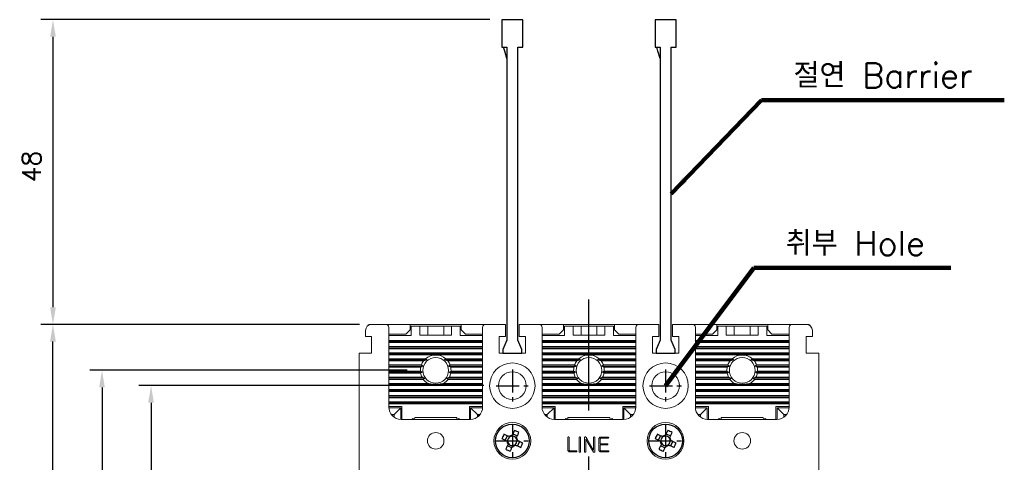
# Model space of a CAD drawing. Extents: x 2148 to 5280, y -907 to 1584.
# Tile 9 of 16: x 4121 to 4281, y 1401 to 1473. Entities that reach past the tile are written whole.
import ezdxf

# ---------------------------------------------------------------- set-up
doc = ezdxf.new("R2010")
doc.units = 0
doc.header["$LTSCALE"] = 3
doc.header["$MEASUREMENT"] = 0
doc.linetypes.add('CENTER', pattern=[2, 1.25, -0.25, 0.25, -0.25])
doc.layers.get('0').update_dxf_attribs({"linetype": 'CONTINUOUS'})
doc.layers.get('Defpoints').update_dxf_attribs({"linetype": 'CONTINUOUS'})
doc.layers.add('cen', color=1, linetype='CENTER')
doc.layers.add('di', color=3, linetype='CONTINUOUS')
doc.styles.add('KIM', font='ROMANS.shx', dxfattribs={"height": 5, "bigfont": 'GSG1.shx'})
doc.styles.get("Standard").update_dxf_attribs({"font": 'romans.shx', "height": 3, "bigfont": 'ghs.shx'})
doc.dimstyles.get("Standard").update_dxf_attribs({"dimtxt": 0.18, "dimasz": 0.18, "dimexe": 0.18, "dimexo": 0.0625, "dimgap": 0.09, "dimtad": 0, "dimtih": 1, "dimtoh": 1, "dimdec": 4, "dimzin": 0, "dimdsep": 46, "dimtxsty": 'Standard', "dimcen": 0.09, "dimadec": 0, "dimazin": 0, "dimtfac": 1, "dimtdec": 4, "dimtofl": 0, "dimtmove": 0, "dimatfit": 3, "dimfxl": 0, "dimtolj": 1, "dimtzin": 0, "dimarcsym": 0})
doc.dimstyles.new('STANDARD$0', dxfattribs={"dimtxt": 5, "dimasz": 5, "dimexe": 1, "dimexo": 2, "dimgap": 2, "dimtad": 1, "dimdec": 4, "dimzin": 12, "dimdsep": 46, "dimtxsty": 'KIM', "dimcen": -1, "dimdle": 0.1, "dimadec": 0, "dimazin": 0, "dimtfac": 1, "dimtdec": 4, "dimtmove": 0, "dimatfit": 3, "dimfxl": 0, "dimtolj": 1, "dimtzin": 0, "dimarcsym": 0})

# ---------------------------------------------------------------- blocks, each defined once
blk = doc.blocks.new('M3')
at = {"color": 4}
for p, q in [((1258.33, 221.58), (1258.67, 222.3)), ((1259.05, 222.12), (1258.95, 222.17)), ((1259.45, 222.35), (1259.41, 222.25)), ((1259.59, 222.64), (1260.31, 222.3)), ((1260.13, 221.92), (1260.17, 222.02)), ((1258.62, 221.45), (1258.72, 221.4)), ((1259.39, 220.33), (1258.67, 220.67)), ((1258.85, 221.05), (1258.8, 220.95)), ((1259.52, 220.62), (1259.57, 220.72)), ((1259.92, 220.85), (1260.02, 220.8)), ((1260.35, 221.52), (1260.25, 221.56)), ((1260.64, 221.38), (1260.3, 220.67))]:
    blk.add_line(p, q, dxfattribs=at)
at = {"color": 4, "flags": 128}
for points in [[(1257.79, 221.84), (1257.89, 221.79), (1257.99, 221.74), (1258.1, 221.69), (1258.2, 221.65), (1258.31, 221.6), (1258.41, 221.55), (1258.52, 221.5), (1258.62, 221.45)], [(1258.95, 222.17), (1258.85, 222.22), (1258.74, 222.27), (1258.64, 222.32), (1258.54, 222.36), (1258.43, 222.41), (1258.33, 222.46), (1258.22, 222.51), (1258.12, 222.56)], [(1259.84, 223.18), (1259.79, 223.08), (1259.75, 222.98), (1259.7, 222.87), (1259.65, 222.77), (1259.6, 222.67), (1259.55, 222.56), (1259.5, 222.46), (1259.45, 222.35)], [(1260.17, 222.02), (1260.22, 222.12), (1260.27, 222.23), (1260.32, 222.33), (1260.37, 222.43), (1260.42, 222.54), (1260.46, 222.64), (1260.51, 222.75), (1260.56, 222.85)], [(1258.8, 220.95), (1258.75, 220.85), (1258.7, 220.74), (1258.66, 220.64), (1258.61, 220.53), (1258.56, 220.43), (1258.51, 220.32), (1258.46, 220.22), (1258.41, 220.12)], [(1259.13, 219.78), (1259.18, 219.89), (1259.23, 219.99), (1259.28, 220.09), (1259.32, 220.2), (1259.37, 220.3), (1259.42, 220.41), (1259.47, 220.51), (1259.52, 220.62)], [(1260.02, 220.8), (1260.12, 220.75), (1260.23, 220.7), (1260.33, 220.65), (1260.44, 220.6), (1260.54, 220.55), (1260.65, 220.51), (1260.75, 220.46), (1260.85, 220.41)], [(1261.19, 221.13), (1261.08, 221.18), (1260.98, 221.22), (1260.88, 221.27), (1260.77, 221.32), (1260.67, 221.37), (1260.56, 221.42), (1260.46, 221.47), (1260.35, 221.52)]]:
    blk.add_lwpolyline(points, dxfattribs=at)
at = {"color": 4}
blk.add_circle((1259.49, 221.48), 2.75, dxfattribs=at)
for centre, radius, start, end in [((1271.82, 215.73), 15.31, 153.5189, 156.4838), ((1259.49, 221.48), 0.771, 124.1053, 185.8975), ((1259.49, 221.48), 0.867, 92.1643, 127.8385), ((1259.49, 221.48), 0.771, 95.8975, 124.1053), ((1259.49, 221.48), 0.771, 34.1053, 95.8975), ((1253.74, 209.15), 15.31, 63.5189, 66.4838), ((1259.49, 221.48), 0.771, 5.8975, 34.1053), ((1259.49, 221.48), 0.867, 2.1643, 37.8385), ((1265.24, 233.82), 15.31, 243.519, 246.4838), ((1259.49, 221.48), 0.867, 182.1643, 217.8385), ((1259.49, 221.48), 0.771, 185.8975, 214.1053), ((1259.49, 221.48), 0.771, 214.1053, 275.8975), ((1259.49, 221.48), 0.867, 272.1643, 307.8385), ((1259.49, 221.48), 0.771, 275.8975, 304.1053), ((1259.49, 221.48), 0.771, 304.1053, 5.8975), ((1247.15, 227.24), 15.31, 333.5189, 336.4838)]:
    blk.add_arc(centre, radius, start, end, dxfattribs=at)
blk = doc.blocks.new('12323')
for p, q in [((3740.7, 1408.13), (3738.5, 1408.13)), ((3738.5, 1408.13), (3738.5, 1404.73)), ((3743, 1408.13), (3738.5, 1408.13)), ((3743, 1407.33), (3743, 1408.13)), ((3790.8, 1407.33), (3743, 1407.33)), ((3792.3, 1407.98), (3790.8, 1407.33)), ((3792.9, 1407.98), (3792.3, 1407.98)), ((3792.9, 1404.88), (3792.9, 1407.98)), ((3743, 1405.53), (3790.8, 1405.53)), ((3743, 1405.53), (3790.8, 1405.53)), ((3743, 1404.73), (3743, 1405.53)), ((3744.85, 1405.53), (3743.65, 1405.18)), ((3790.8, 1405.53), (3792.3, 1404.88)), ((3738.5, 1404.73), (3740.7, 1404.73)), ((3738.5, 1404.73), (3743, 1404.73)), ((3743.65, 1405.18), (3743, 1404.98)), ((3792.3, 1404.88), (3792.9, 1404.88))]:
    blk.add_line(p, q)
blk = doc.blocks.new('*D88')
at = {"layer": 'Defpoints', "color": 0}
for p in [(4199.44, 1472.93), (4126.2, 1423.23), (4178.23, 1423.23)]:
    blk.add_point(p, dxfattribs=at)
at = {"layer": 'di'}
for p, q in [((4197.44, 1472.93), (4124.2, 1472.93)), ((4126.2, 1470.13), (4126.2, 1426.03)), ((4176.23, 1423.23), (4124.2, 1423.23))]:
    blk.add_line(p, q, dxfattribs=at)
for points in [[(4125.73, 1470.13), (4126.67, 1470.13), (4126.2, 1472.93)], [(4125.73, 1426.03), (4126.67, 1426.03), (4126.2, 1423.23)]]:
    blk.add_solid(points, dxfattribs=at)
at = {"layer": 'di', "insert": (4122.7, 1448.98), "char_height": 3, "attachment_point": 5, "rotation": 90}
blk.add_mtext('\\A1;48', dxfattribs=at)
blk = doc.blocks.new('*D94')
at = {"layer": 'Defpoints', "color": 0}
for p in [(4126.2, 1423.23), (4177.74, 1423.23), (4177.74, 1293.23)]:
    blk.add_point(p, dxfattribs=at)
at = {"layer": 'di'}
for p, q in [((4175.74, 1423.23), (4124.2, 1423.23)), ((4126.2, 1296.03), (4126.2, 1420.43)), ((4175.74, 1293.23), (4124.2, 1293.23))]:
    blk.add_line(p, q, dxfattribs=at)
for points in [[(4125.73, 1420.43), (4126.67, 1420.43), (4126.2, 1423.23)], [(4125.73, 1296.03), (4126.67, 1296.03), (4126.2, 1293.23)]]:
    blk.add_solid(points, dxfattribs=at)
at = {"layer": 'di', "insert": (4122.7, 1358.23), "char_height": 3, "attachment_point": 5, "rotation": 90}
blk.add_mtext('\\A1;130', dxfattribs=at)
blk = doc.blocks.new('*D92')
at = {"layer": 'Defpoints', "color": 0}
for p in [(4185.99, 1415.73), (4134.2, 1300.73), (4185.99, 1300.73)]:
    blk.add_point(p, dxfattribs=at)
at = {"layer": 'di'}
for p, q in [((4183.99, 1415.73), (4132.2, 1415.73)), ((4134.2, 1412.93), (4134.2, 1303.53)), ((4183.99, 1300.73), (4132.2, 1300.73))]:
    blk.add_line(p, q, dxfattribs=at)
for points in [[(4133.73, 1412.93), (4134.67, 1412.93), (4134.2, 1415.73)], [(4133.73, 1303.53), (4134.67, 1303.53), (4134.2, 1300.73)]]:
    blk.add_solid(points, dxfattribs=at)
at = {"layer": 'di', "insert": (4130.7, 1358.23), "char_height": 3, "attachment_point": 5, "rotation": 90}
blk.add_mtext('\\A1;115', dxfattribs=at)
blk = doc.blocks.new('*D91')
at = {"layer": 'Defpoints', "color": 0}
for p in [(4198.49, 1413.23), (4142.2, 1303.23), (4198.49, 1303.23)]:
    blk.add_point(p, dxfattribs=at)
at = {"layer": 'di'}
for p, q in [((4196.49, 1413.23), (4140.2, 1413.23)), ((4142.2, 1410.43), (4142.2, 1306.03)), ((4196.49, 1303.23), (4140.2, 1303.23))]:
    blk.add_line(p, q, dxfattribs=at)
for points in [[(4141.73, 1410.43), (4142.67, 1410.43), (4142.2, 1413.23)], [(4141.73, 1306.03), (4142.67, 1306.03), (4142.2, 1303.23)]]:
    blk.add_solid(points, dxfattribs=at)
at = {"layer": 'di', "insert": (4138.7, 1358.23), "char_height": 3, "attachment_point": 5, "rotation": 90}
blk.add_mtext('\\A1;110', dxfattribs=at)

msp = doc.modelspace()

# ---------------------------------------------------------------- linework, layer by layer
at = {"color": 7, "linetype": 'Continuous', "lineweight": 15}
for p, q in [((4178.18608, 1423.22573), (4177.93608, 1423.22573)), ((4178.18608, 1423.22573), (4180.48608, 1423.22573)), ((4184.48608, 1423.22573), (4180.48608, 1423.22573)), ((4184.48608, 1422.32573), (4184.48608, 1423.22573)), ((4192.78608, 1423.22573), (4184.48608, 1423.22573)), ((4192.78608, 1423.22573), (4192.78608, 1422.32573)), ((4196.78608, 1423.22573), (4192.78608, 1423.22573)), ((4196.78608, 1423.22573), (4200.03608, 1423.22573)), ((4200.03608, 1423.22573), (4200.03608, 1422.72573)), ((4202.23608, 1422.72573), (4202.23608, 1423.22573)), ((4202.23608, 1423.22573), (4205.48608, 1423.22573)), ((4209.48608, 1423.22573), (4205.48608, 1423.22573)), ((4209.48608, 1422.32573), (4209.48608, 1423.22573)), ((4217.78608, 1423.22573), (4209.48608, 1423.22573)), ((4217.78608, 1423.22573), (4217.78608, 1422.32573)), ((4221.78608, 1423.22573), (4217.78608, 1423.22573)), ((4221.78608, 1423.22573), (4225.03608, 1423.22573)), ((4225.03608, 1423.22573), (4225.03608, 1422.72573)), ((4227.23608, 1423.22573), (4230.48608, 1423.22573)), ((4227.23608, 1422.72573), (4227.23608, 1423.22573)), ((4234.48608, 1423.22573), (4230.48608, 1423.22573)), ((4234.48608, 1422.32573), (4234.48608, 1423.22573)), ((4242.78608, 1423.22573), (4234.48608, 1423.22573)), ((4242.78608, 1423.22573), (4242.78608, 1422.32573)), ((4246.78608, 1423.22573), (4242.78608, 1423.22573)), ((4246.78608, 1423.22573), (4249.08608, 1423.22573)), ((4249.33608, 1423.22573), (4249.08608, 1423.22573)), ((4177.18608, 1421.22573), (4177.18608, 1422.22573)), ((4180.98608, 1422.72573), (4180.98608, 1409.72573)), ((4180.98608, 1421.62573), (4183.78608, 1421.62573)), ((4180.98608, 1421.42573), (4184.63608, 1421.42573)), ((4183.78608, 1421.62573), (4184.48608, 1422.32573)), ((4184.63608, 1421.42573), (4184.63608, 1422.92573)), ((4184.63608, 1422.92573), (4186.03608, 1422.92573)), ((4186.03608, 1421.47573), (4186.03608, 1422.92573)), ((4187.33608, 1422.92573), (4186.03608, 1422.92573)), ((4186.03608, 1421.47573), (4191.23608, 1421.47573)), ((4187.33608, 1421.47573), (4187.33608, 1422.92573)), ((4189.93608, 1422.92573), (4187.33608, 1422.92573)), ((4189.93608, 1421.47573), (4189.93608, 1422.92573)), ((4191.23608, 1422.92573), (4189.93608, 1422.92573)), ((4191.23608, 1421.47573), (4191.23608, 1422.92573)), ((4191.23608, 1422.92573), (4192.63608, 1422.92573)), ((4192.63608, 1422.92573), (4192.63608, 1421.42573)), ((4192.63608, 1421.42573), (4196.28608, 1421.42573)), ((4192.78608, 1422.32573), (4193.48608, 1421.62573)), ((4193.48608, 1421.62573), (4196.28608, 1421.62573)), ((4196.28608, 1409.72573), (4196.28608, 1422.72573)), ((4200.03608, 1421.22573), (4200.03608, 1422.72573)), ((4202.23608, 1422.72573), (4202.23608, 1421.22573)), ((4205.98608, 1422.72573), (4205.98608, 1409.72573)), ((4205.98608, 1421.62573), (4208.78608, 1421.62573)), ((4205.98608, 1421.42573), (4209.63608, 1421.42573)), ((4208.78608, 1421.62573), (4209.48608, 1422.32573)), ((4209.63608, 1421.42573), (4209.63608, 1422.92573)), ((4209.63608, 1422.92573), (4211.03608, 1422.92573)), ((4211.03608, 1421.47573), (4211.03608, 1422.92573)), ((4212.33608, 1422.92573), (4211.03608, 1422.92573)), ((4211.03608, 1421.47573), (4216.23608, 1421.47573)), ((4212.33608, 1421.47573), (4212.33608, 1422.92573)), ((4214.93608, 1422.92573), (4212.33608, 1422.92573)), ((4214.93608, 1421.47573), (4214.93608, 1422.92573)), ((4216.23608, 1422.92573), (4214.93608, 1422.92573)), ((4216.23608, 1421.47573), (4216.23608, 1422.92573)), ((4216.23608, 1422.92573), (4217.63608, 1422.92573)), ((4217.63608, 1422.92573), (4217.63608, 1421.42573)), ((4217.63608, 1421.42573), (4221.28608, 1421.42573)), ((4217.78608, 1422.32573), (4218.48608, 1421.62573)), ((4218.48608, 1421.62573), (4221.28608, 1421.62573)), ((4221.28608, 1409.72573), (4221.28608, 1422.72573)), ((4225.03608, 1421.22573), (4225.03608, 1422.72573)), ((4227.23608, 1422.72573), (4227.23608, 1421.22573)), ((4230.98608, 1422.72573), (4230.98608, 1409.72573)), ((4230.98608, 1421.62573), (4233.78608, 1421.62573)), ((4230.98608, 1421.42573), (4234.63608, 1421.42573)), ((4233.78608, 1421.62573), (4234.48608, 1422.32573)), ((4234.63608, 1421.42573), (4234.63608, 1422.92573)), ((4234.63608, 1422.92573), (4236.03608, 1422.92573)), ((4236.03608, 1421.47573), (4236.03608, 1422.92573)), ((4237.33608, 1422.92573), (4236.03608, 1422.92573)), ((4236.03608, 1421.47573), (4241.23608, 1421.47573)), ((4237.33608, 1421.47573), (4237.33608, 1422.92573)), ((4239.93608, 1422.92573), (4237.33608, 1422.92573)), ((4239.93608, 1421.47573), (4239.93608, 1422.92573)), ((4241.23608, 1422.92573), (4239.93608, 1422.92573)), ((4241.23608, 1421.47573), (4241.23608, 1422.92573)), ((4241.23608, 1422.92573), (4242.63608, 1422.92573)), ((4242.63608, 1422.92573), (4242.63608, 1421.42573)), ((4242.63608, 1421.42573), (4246.28608, 1421.42573)), ((4242.78608, 1422.32573), (4243.48608, 1421.62573)), ((4243.48608, 1421.62573), (4246.28608, 1421.62573)), ((4246.28608, 1409.72573), (4246.28608, 1422.72573)), ((4250.08608, 1422.22573), (4250.08608, 1421.22573)), ((4177.68608, 1421.22573), (4177.18608, 1421.22573)), ((4177.68608, 1421.22573), (4178.18608, 1421.22573)), ((4178.18608, 1421.22573), (4178.18608, 1418.52573)), ((4180.98608, 1420.59894), (4196.28608, 1420.59894)), ((4180.98608, 1420.42573), (4196.28608, 1420.42573)), ((4180.98608, 1420.25252), (4196.28608, 1420.25252)), ((4198.98608, 1421.22573), (4200.03608, 1421.22573)), ((4198.98608, 1418.52573), (4198.98608, 1421.22573)), ((4202.23608, 1421.22573), (4203.28608, 1421.22573)), ((4203.28608, 1421.22573), (4203.28608, 1418.52573)), ((4205.98608, 1420.59894), (4221.28608, 1420.59894)), ((4205.98608, 1420.42573), (4221.28608, 1420.42573)), ((4205.98608, 1420.25252), (4221.28608, 1420.25252)), ((4223.98608, 1421.22573), (4225.03608, 1421.22573)), ((4223.98608, 1418.52573), (4223.98608, 1421.22573)), ((4227.23608, 1421.22573), (4228.28608, 1421.22573)), ((4228.28608, 1421.22573), (4228.28608, 1418.52573)), ((4230.98608, 1420.59894), (4246.28608, 1420.59894)), ((4230.98608, 1420.42573), (4246.28608, 1420.42573)), ((4230.98608, 1420.25252), (4246.28608, 1420.25252)), ((4249.08608, 1421.22573), (4249.58608, 1421.22573)), ((4249.08608, 1418.52573), (4249.08608, 1421.22573)), ((4250.08608, 1421.22573), (4249.58608, 1421.22573)), ((4176.13608, 1375.53823), (4176.13608, 1418.52573)), ((4176.13608, 1418.52573), (4176.63608, 1418.52573)), ((4178.18608, 1418.52573), (4176.63608, 1418.52573)), ((4180.98608, 1419.59894), (4196.28608, 1419.59894)), ((4180.98608, 1419.42573), (4196.28608, 1419.42573)), ((4180.98608, 1419.25253), (4196.28608, 1419.25253)), ((4180.98608, 1418.59893), (4196.28608, 1418.59893)), ((4180.98608, 1418.42573), (4196.28608, 1418.42573)), ((4180.98608, 1418.25252), (4196.28608, 1418.25252)), ((4203.28608, 1418.52573), (4198.98608, 1418.52573)), ((4205.98608, 1419.59894), (4221.28608, 1419.59894)), ((4205.98608, 1419.42573), (4221.28608, 1419.42573)), ((4205.98608, 1419.25253), (4221.28608, 1419.25253)), ((4205.98608, 1418.59893), (4221.28608, 1418.59893)), ((4205.98608, 1418.42573), (4221.28608, 1418.42573)), ((4205.98608, 1418.25252), (4221.28608, 1418.25252)), ((4228.28608, 1418.52573), (4223.98608, 1418.52573)), ((4230.98608, 1419.59894), (4246.28608, 1419.59894)), ((4230.98608, 1419.42573), (4246.28608, 1419.42573)), ((4230.98608, 1419.25253), (4246.28608, 1419.25253)), ((4230.98608, 1418.59893), (4246.28608, 1418.59893)), ((4230.98608, 1418.42573), (4246.28608, 1418.42573)), ((4230.98608, 1418.25252), (4246.28608, 1418.25252)), ((4250.63608, 1418.52573), (4249.08608, 1418.52573)), ((4250.63608, 1418.52573), (4251.13608, 1418.52573)), ((4251.13608, 1418.52573), (4251.13608, 1375.53823)), ((4180.98608, 1417.59894), (4186.98045, 1417.59894)), ((4180.98608, 1417.42573), (4187.23965, 1417.42573)), ((4180.98608, 1417.25253), (4186.65646, 1417.25253)), ((4186.65646, 1417.25253), (4187.23965, 1417.42573)), ((4187.23965, 1417.42573), (4186.98045, 1417.59894)), ((4190.2917, 1417.59894), (4190.0325, 1417.42573)), ((4190.0325, 1417.42573), (4190.6157, 1417.25253)), ((4190.0325, 1417.42573), (4196.28608, 1417.42573)), ((4190.2917, 1417.59894), (4196.28608, 1417.59894)), ((4190.6157, 1417.25253), (4196.28608, 1417.25253)), ((4205.98608, 1417.59894), (4211.98045, 1417.59894)), ((4205.98608, 1417.42573), (4212.23965, 1417.42573)), ((4205.98608, 1417.25253), (4211.65646, 1417.25253)), ((4211.65646, 1417.25253), (4212.23965, 1417.42573)), ((4212.23965, 1417.42573), (4211.98045, 1417.59894)), ((4215.2917, 1417.59894), (4215.0325, 1417.42573)), ((4215.0325, 1417.42573), (4215.6157, 1417.25253)), ((4215.0325, 1417.42573), (4221.28608, 1417.42573)), ((4215.2917, 1417.59894), (4221.28608, 1417.59894)), ((4215.6157, 1417.25253), (4221.28608, 1417.25253)), ((4230.98608, 1417.59894), (4236.98045, 1417.59894)), ((4230.98608, 1417.42573), (4237.23965, 1417.42573)), ((4230.98608, 1417.25253), (4236.65646, 1417.25253)), ((4236.65646, 1417.25253), (4237.23965, 1417.42573)), ((4237.23965, 1417.42573), (4236.98045, 1417.59894)), ((4240.2917, 1417.59894), (4240.0325, 1417.42573)), ((4240.0325, 1417.42573), (4240.6157, 1417.25253)), ((4240.0325, 1417.42573), (4246.28608, 1417.42573)), ((4240.2917, 1417.59894), (4246.28608, 1417.59894)), ((4240.6157, 1417.25253), (4246.28608, 1417.25253)), ((4180.98608, 1416.59893), (4186.29353, 1416.59893)), ((4180.98608, 1416.42573), (4186.55041, 1416.42573)), ((4180.98608, 1416.25253), (4186.19221, 1416.25253)), ((4180.98608, 1415.59894), (4186.13929, 1415.59894)), ((4180.98608, 1415.42573), (4186.45663, 1415.42573)), ((4180.98608, 1415.25253), (4186.18127, 1415.25253)), ((4186.45663, 1415.42573), (4186.13929, 1415.59894)), ((4186.18127, 1415.25253), (4186.45663, 1415.42573)), ((4186.19221, 1416.25253), (4186.55041, 1416.42573)), ((4186.55041, 1416.42573), (4186.29353, 1416.59893)), ((4190.97862, 1416.59893), (4190.72174, 1416.42573)), ((4190.72174, 1416.42573), (4191.07994, 1416.25253)), ((4190.72174, 1416.42573), (4196.28608, 1416.42573)), ((4191.13286, 1415.59894), (4190.81553, 1415.42573)), ((4190.81553, 1415.42573), (4191.09088, 1415.25253)), ((4190.81553, 1415.42573), (4196.28608, 1415.42573)), ((4190.97862, 1416.59893), (4196.28608, 1416.59893)), ((4191.07994, 1416.25253), (4196.28608, 1416.25253)), ((4191.09088, 1415.25253), (4196.28608, 1415.25253)), ((4191.13286, 1415.59894), (4196.28608, 1415.59894)), ((4205.98608, 1416.59893), (4211.29353, 1416.59893)), ((4205.98608, 1416.42573), (4211.55041, 1416.42573)), ((4205.98608, 1416.25253), (4211.19221, 1416.25253)), ((4205.98608, 1415.59894), (4211.13929, 1415.59894)), ((4205.98608, 1415.42573), (4211.45663, 1415.42573)), ((4205.98608, 1415.25253), (4211.18127, 1415.25253)), ((4211.45663, 1415.42573), (4211.13929, 1415.59894)), ((4211.18127, 1415.25253), (4211.45663, 1415.42573)), ((4211.19221, 1416.25253), (4211.55041, 1416.42573)), ((4211.55041, 1416.42573), (4211.29353, 1416.59893)), ((4215.97862, 1416.59893), (4215.72174, 1416.42573)), ((4215.72174, 1416.42573), (4216.07994, 1416.25253)), ((4215.72174, 1416.42573), (4221.28608, 1416.42573)), ((4216.13286, 1415.59894), (4215.81553, 1415.42573)), ((4215.81553, 1415.42573), (4216.09088, 1415.25253)), ((4215.81553, 1415.42573), (4221.28608, 1415.42573)), ((4215.97862, 1416.59893), (4221.28608, 1416.59893)), ((4216.07994, 1416.25253), (4221.28608, 1416.25253)), ((4216.09088, 1415.25253), (4221.28608, 1415.25253)), ((4216.13286, 1415.59894), (4221.28608, 1415.59894)), ((4230.98608, 1416.59893), (4236.29353, 1416.59893)), ((4230.98608, 1416.42573), (4236.55041, 1416.42573)), ((4230.98608, 1416.25253), (4236.19221, 1416.25253)), ((4230.98608, 1415.59894), (4236.13929, 1415.59894)), ((4230.98608, 1415.42573), (4236.45663, 1415.42573)), ((4230.98608, 1415.25253), (4236.18127, 1415.25253)), ((4236.45663, 1415.42573), (4236.13929, 1415.59894)), ((4236.18127, 1415.25253), (4236.45663, 1415.42573)), ((4236.19221, 1416.25253), (4236.55041, 1416.42573)), ((4236.55041, 1416.42573), (4236.29353, 1416.59893)), ((4240.97862, 1416.59893), (4240.72174, 1416.42573)), ((4240.72174, 1416.42573), (4241.07994, 1416.25253)), ((4240.72174, 1416.42573), (4246.28608, 1416.42573)), ((4241.13286, 1415.59894), (4240.81553, 1415.42573)), ((4240.81553, 1415.42573), (4241.09088, 1415.25253)), ((4240.81553, 1415.42573), (4246.28608, 1415.42573)), ((4240.97862, 1416.59893), (4246.28608, 1416.59893)), ((4241.07994, 1416.25253), (4246.28608, 1416.25253)), ((4241.09088, 1415.25253), (4246.28608, 1415.25253)), ((4241.13286, 1415.59894), (4246.28608, 1415.59894)), ((4180.98608, 1414.59893), (4186.40441, 1414.59893)), ((4180.98608, 1414.42573), (4186.86125, 1414.42573)), ((4180.98608, 1414.25253), (4186.61626, 1414.25253)), ((4180.98608, 1413.59894), (4187.32202, 1413.59894)), ((4180.98608, 1413.42573), (4196.28608, 1413.42573)), ((4186.86125, 1414.42573), (4186.40441, 1414.59893)), ((4186.61626, 1414.25253), (4186.86125, 1414.42573)), ((4189.95013, 1413.59894), (4196.28608, 1413.59894)), ((4190.86774, 1414.59893), (4190.4109, 1414.42573)), ((4190.4109, 1414.42573), (4190.6559, 1414.25253)), ((4190.4109, 1414.42573), (4196.28608, 1414.42573)), ((4190.6559, 1414.25253), (4196.28608, 1414.25253)), ((4190.86774, 1414.59893), (4196.28608, 1414.59893)), ((4205.98608, 1414.59893), (4211.40441, 1414.59893)), ((4205.98608, 1414.42573), (4211.86125, 1414.42573)), ((4205.98608, 1414.25253), (4211.61626, 1414.25253)), ((4205.98608, 1413.59894), (4212.32202, 1413.59894)), ((4205.98608, 1413.42573), (4221.28608, 1413.42573)), ((4211.86125, 1414.42573), (4211.40441, 1414.59893)), ((4211.61626, 1414.25253), (4211.86125, 1414.42573)), ((4214.95013, 1413.59894), (4221.28608, 1413.59894)), ((4215.86774, 1414.59893), (4215.4109, 1414.42573)), ((4215.4109, 1414.42573), (4215.6559, 1414.25253)), ((4215.4109, 1414.42573), (4221.28608, 1414.42573)), ((4215.6559, 1414.25253), (4221.28608, 1414.25253)), ((4215.86774, 1414.59893), (4221.28608, 1414.59893)), ((4230.98608, 1414.59893), (4236.40441, 1414.59893)), ((4230.98608, 1414.42573), (4236.86125, 1414.42573)), ((4230.98608, 1414.25253), (4236.61626, 1414.25253)), ((4230.98608, 1413.59894), (4237.32202, 1413.59894)), ((4230.98608, 1413.42573), (4246.28608, 1413.42573)), ((4236.86125, 1414.42573), (4236.40441, 1414.59893)), ((4236.61626, 1414.25253), (4236.86125, 1414.42573)), ((4239.95013, 1413.59894), (4246.28608, 1413.59894)), ((4240.86774, 1414.59893), (4240.4109, 1414.42573)), ((4240.4109, 1414.42573), (4240.6559, 1414.25253)), ((4240.4109, 1414.42573), (4246.28608, 1414.42573)), ((4240.6559, 1414.25253), (4246.28608, 1414.25253)), ((4240.86774, 1414.59893), (4246.28608, 1414.59893)), ((4180.98608, 1413.25252), (4188.27103, 1413.25252)), ((4180.98608, 1412.59893), (4196.28608, 1412.59893)), ((4180.98608, 1412.42573), (4196.28608, 1412.42573)), ((4180.98608, 1412.25253), (4196.28608, 1412.25253)), ((4189.00112, 1413.25252), (4196.28608, 1413.25252)), ((4205.98608, 1413.25252), (4213.27103, 1413.25252)), ((4205.98608, 1412.59893), (4221.28608, 1412.59893)), ((4205.98608, 1412.42573), (4221.28608, 1412.42573)), ((4205.98608, 1412.25253), (4221.28608, 1412.25253)), ((4214.00112, 1413.25252), (4221.28608, 1413.25252)), ((4230.98608, 1413.25252), (4238.27103, 1413.25252)), ((4230.98608, 1412.59893), (4246.28608, 1412.59893)), ((4230.98608, 1412.42573), (4246.28608, 1412.42573)), ((4230.98608, 1412.25253), (4246.28608, 1412.25253)), ((4239.00112, 1413.25252), (4246.28608, 1413.25252)), ((4180.98608, 1411.59894), (4196.28608, 1411.59894)), ((4180.98608, 1411.42573), (4196.28608, 1411.42573)), ((4180.98608, 1411.25252), (4196.28608, 1411.25252)), ((4180.98608, 1410.59894), (4196.28608, 1410.59894)), ((4180.98608, 1410.42573), (4196.28608, 1410.42573)), ((4180.98608, 1410.25253), (4196.28608, 1410.25253)), ((4205.98608, 1411.59894), (4221.28608, 1411.59894)), ((4205.98608, 1411.42573), (4221.28608, 1411.42573)), ((4205.98608, 1411.25252), (4221.28608, 1411.25252)), ((4205.98608, 1410.59894), (4221.28608, 1410.59894)), ((4205.98608, 1410.42573), (4221.28608, 1410.42573)), ((4205.98608, 1410.25253), (4221.28608, 1410.25253)), ((4230.98608, 1411.59894), (4246.28608, 1411.59894)), ((4230.98608, 1411.42573), (4246.28608, 1411.42573)), ((4230.98608, 1411.25252), (4246.28608, 1411.25252)), ((4230.98608, 1410.59894), (4246.28608, 1410.59894)), ((4230.98608, 1410.42573), (4246.28608, 1410.42573)), ((4230.98608, 1410.25253), (4246.28608, 1410.25253)), ((4183.13608, 1409.82573), (4180.98608, 1409.82573)), ((4180.98858, 1409.62573), (4182.93608, 1409.62573)), ((4181.83608, 1408.52573), (4182.93608, 1409.62573)), ((4182.93608, 1409.62573), (4182.93608, 1407.72635)), ((4183.13608, 1407.72573), (4183.13608, 1409.82573)), ((4194.13608, 1409.82573), (4194.13608, 1407.72573)), ((4196.28608, 1409.82573), (4194.13608, 1409.82573)), ((4194.33608, 1407.72635), (4194.33608, 1409.62573)), ((4194.33608, 1409.62573), (4195.43608, 1408.52573)), ((4194.33608, 1409.62573), (4196.28358, 1409.62573)), ((4208.13608, 1409.82573), (4205.98608, 1409.82573)), ((4205.98858, 1409.62573), (4207.93608, 1409.62573)), ((4206.83608, 1408.52573), (4207.93608, 1409.62573)), ((4207.93608, 1409.62573), (4207.93608, 1407.72635)), ((4208.13608, 1407.72573), (4208.13608, 1409.82573)), ((4219.13608, 1409.82573), (4219.13608, 1407.72573)), ((4221.28608, 1409.82573), (4219.13608, 1409.82573)), ((4219.33608, 1407.72635), (4219.33608, 1409.62573)), ((4219.33608, 1409.62573), (4220.43608, 1408.52573)), ((4219.33608, 1409.62573), (4221.28358, 1409.62573)), ((4233.13608, 1409.82573), (4230.98608, 1409.82573)), ((4230.98858, 1409.62573), (4232.93608, 1409.62573)), ((4231.83608, 1408.52573), (4232.93608, 1409.62573)), ((4232.93608, 1409.62573), (4232.93608, 1407.72635)), ((4233.13608, 1407.72573), (4233.13608, 1409.82573)), ((4244.13608, 1409.82573), (4244.13608, 1407.72573)), ((4246.28608, 1409.82573), (4244.13608, 1409.82573)), ((4244.33608, 1407.72635), (4244.33608, 1409.62573)), ((4244.33608, 1409.62573), (4245.43608, 1408.52573)), ((4244.33608, 1409.62573), (4246.28357, 1409.62573)), ((4181.38608, 1408.52573), (4181.63608, 1408.52573)), ((4181.63608, 1408.52573), (4181.63608, 1408.25009)), ((4181.83608, 1408.52573), (4181.63608, 1408.52573)), ((4181.83608, 1408.08943), (4181.83608, 1408.52573)), ((4182.98608, 1407.72573), (4194.28608, 1407.72573)), ((4184.88013, 1407.88185), (4184.73455, 1407.72573)), ((4185.08388, 1407.72573), (4184.88013, 1407.88185)), ((4185.21104, 1408.02573), (4185.18194, 1407.72573)), ((4192.06112, 1408.02573), (4185.21104, 1408.02573)), ((4192.09021, 1407.72573), (4192.06112, 1408.02573)), ((4192.39202, 1407.88185), (4192.18828, 1407.72573)), ((4192.53761, 1407.72573), (4192.39202, 1407.88185)), ((4195.43608, 1408.52573), (4195.43608, 1408.08943)), ((4195.63608, 1408.52573), (4195.43608, 1408.52573)), ((4195.63608, 1408.25009), (4195.63608, 1408.52573)), ((4195.63608, 1408.52573), (4195.88608, 1408.52573)), ((4206.38608, 1408.52573), (4206.63608, 1408.52573)), ((4206.63608, 1408.52573), (4206.63608, 1408.25009)), ((4206.83608, 1408.52573), (4206.63608, 1408.52573)), ((4206.83608, 1408.08943), (4206.83608, 1408.52573)), ((4207.98608, 1407.72573), (4219.28608, 1407.72573)), ((4209.88013, 1407.88185), (4209.73455, 1407.72573)), ((4210.08388, 1407.72573), (4209.88013, 1407.88185)), ((4210.21104, 1408.02573), (4210.18194, 1407.72573)), ((4217.06112, 1408.02573), (4210.21104, 1408.02573)), ((4217.09021, 1407.72573), (4217.06112, 1408.02573)), ((4217.39202, 1407.88185), (4217.18828, 1407.72573)), ((4217.53761, 1407.72573), (4217.39202, 1407.88185)), ((4220.43608, 1408.52573), (4220.43608, 1408.08943)), ((4220.63608, 1408.52573), (4220.43608, 1408.52573)), ((4220.63608, 1408.25009), (4220.63608, 1408.52573)), ((4220.63608, 1408.52573), (4220.88608, 1408.52573)), ((4231.38608, 1408.52573), (4231.63608, 1408.52573)), ((4231.63608, 1408.52573), (4231.63608, 1408.25009)), ((4231.83608, 1408.52573), (4231.63608, 1408.52573)), ((4231.83608, 1408.08943), (4231.83608, 1408.52573)), ((4232.98608, 1407.72573), (4244.28608, 1407.72573)), ((4234.88013, 1407.88185), (4234.73455, 1407.72573)), ((4235.08388, 1407.72573), (4234.88013, 1407.88185)), ((4235.21104, 1408.02573), (4235.18194, 1407.72573)), ((4242.06112, 1408.02573), (4235.21104, 1408.02573)), ((4242.09021, 1407.72573), (4242.06112, 1408.02573)), ((4242.39202, 1407.88185), (4242.18828, 1407.72573)), ((4242.53761, 1407.72573), (4242.39202, 1407.88185)), ((4245.43608, 1408.52573), (4245.43608, 1408.08943)), ((4245.63608, 1408.52573), (4245.43608, 1408.52573)), ((4245.63608, 1408.25009), (4245.63608, 1408.52573)), ((4245.63608, 1408.52573), (4245.88607, 1408.52573)), ((4210.19472, 1404.75694), (4210.19472, 1402.73678)), ((4210.41077, 1402.75318), (4210.41077, 1404.75743)), ((4212.04657, 1404.75694), (4212.04657, 1402.46769)), ((4212.26262, 1402.46769), (4212.26262, 1404.75694)), ((4212.91077, 1404.73428), (4212.91077, 1402.48071)), ((4213.12682, 1404.49315), (4214.20706, 1402.67313)), ((4213.12682, 1402.47154), (4213.12682, 1404.49315)), ((4213.28114, 1404.633), (4213.16684, 1404.79552)), ((4214.39225, 1402.73196), (4213.28114, 1404.633)), ((4214.39225, 1404.77623), (4214.39225, 1402.73196)), ((4214.6083, 1402.49759), (4214.6083, 1404.77623)), ((4215.25645, 1404.51582), (4215.25645, 1402.73968)), ((4215.4725, 1403.75289), (4215.4725, 1404.49942)), ((4216.76011, 1404.83314), (4215.56702, 1404.83314)), ((4215.61476, 1404.64795), (4216.76108, 1404.64795)), ((4210.50384, 1402.42573), (4211.54117, 1402.42573)), ((4211.54262, 1402.61092), (4210.55207, 1402.61092)), ((4214.20706, 1402.67313), (4214.39128, 1402.40644)), ((4216.63521, 1403.75289), (4215.4725, 1403.75289)), ((4215.4725, 1403.56771), (4216.63521, 1403.56771)), ((4215.4725, 1402.7527), (4215.4725, 1403.56771)), ((4215.56412, 1402.42573), (4216.78857, 1402.42573)), ((4216.78953, 1402.61092), (4215.61331, 1402.61092))]:
    msp.add_line(p, q, dxfattribs=at)
for centre, radius in [((4188.63608, 1415.72573), 2.1), ((4201.13608, 1413.22573), 3.7), ((4213.63608, 1415.72573), 2.1), ((4226.13608, 1413.22573), 3.7), ((4238.63608, 1415.72573), 2.1), ((4201.13608, 1413.22573), 2.25), ((4226.13608, 1413.22573), 2.25), ((4201.13608, 1404.22573), 3), ((4226.13608, 1404.22573), 3), ((4188.63608, 1404.22573), 1.35), ((4238.63608, 1404.22573), 1.35)]:
    msp.add_circle(centre, radius, dxfattribs=at)
for centre, radius, start, end in [((4178.18608, 1422.22573), 1, 90, 180), ((4177.93608, 1422.72573), 0.5, 90, 155.0636121), ((4180.48608, 1422.72573), 0.5, 0, 90), ((4196.78608, 1422.72573), 0.5, 90, 180), ((4205.48608, 1422.72573), 0.5, 0, 90), ((4221.78608, 1422.72573), 0.5, 90, 180), ((4230.48608, 1422.72573), 0.5, 0, 90), ((4246.78608, 1422.72573), 0.5, 90, 180), ((4249.08608, 1422.22573), 1, 0, 90), ((4249.33608, 1422.72573), 0.5, 24.9363879, 90), ((4188.63608, 1415.72573), 2.5, 48.5282235, 131.4717765), ((4213.63608, 1415.72573), 2.5, 48.5282235, 131.4717765), ((4238.63608, 1415.72573), 2.5, 48.5282235, 131.4717765), ((4188.63608, 1415.72573), 2.5, 142.3585652, 159.5565927), ((4188.63608, 1415.72573), 2.5, 20.4434073, 37.6414348), ((4213.63608, 1415.72573), 2.5, 142.3585652, 159.5565927), ((4213.63608, 1415.72573), 2.5, 20.4434073, 37.6414348), ((4238.63608, 1415.72573), 2.5, 142.3585652, 159.5565927), ((4238.63608, 1415.72573), 2.5, 20.4434073, 37.6414348), ((4188.63608, 1415.72573), 2.5, 167.8355697, 182.9071728), ((4188.63608, 1415.72573), 2.5, 190.9108874, 206.7897573), ((4188.63608, 1415.72573), 2.5, 333.2102427, 349.0891126), ((4188.63608, 1415.72573), 2.5, 357.0928272, 12.1644303), ((4213.63608, 1415.72573), 2.5, 167.8355697, 182.9071728), ((4213.63608, 1415.72573), 2.5, 190.9108874, 206.7897573), ((4213.63608, 1415.72573), 2.5, 333.2102427, 349.0891126), ((4213.63608, 1415.72573), 2.5, 357.0928272, 12.1644303), ((4238.63608, 1415.72573), 2.5, 167.8355697, 182.9071728), ((4238.63608, 1415.72573), 2.5, 190.9108874, 206.7897573), ((4238.63608, 1415.72573), 2.5, 333.2102427, 349.0891126), ((4238.63608, 1415.72573), 2.5, 357.0928272, 12.1644303), ((4188.63608, 1415.72573), 2.5, 216.1060756, 238.2898456), ((4188.63608, 1415.72573), 2.5, 301.7101544, 323.8939244), ((4213.63608, 1415.72573), 2.5, 216.1060756, 238.2898456), ((4213.63608, 1415.72573), 2.5, 301.7101544, 323.8939244), ((4238.63608, 1415.72573), 2.5, 216.1060756, 238.2898456), ((4238.63608, 1415.72573), 2.5, 301.7101544, 323.8939244), ((4188.63608, 1415.72573), 2.5, 261.6038051, 278.3961949), ((4213.63608, 1415.72573), 2.5, 261.6038051, 278.3961949), ((4238.63608, 1415.72573), 2.5, 261.6038051, 278.3961949), ((4182.98608, 1409.72573), 2, 180, 270), ((4194.28608, 1409.72573), 2, 270, 0), ((4207.98608, 1409.72573), 2, 180, 270), ((4219.28608, 1409.72573), 2, 270, 0), ((4232.98608, 1409.72573), 2, 180, 270), ((4244.28608, 1409.72573), 2, 270, 0)]:
    msp.add_arc(centre, radius, start, end, dxfattribs=at)
for points, knots in [([(4189.95013, 1413.59894), (4189.75137, 1413.56322), (4189.34744, 1413.49064), (4188.523, 1413.44035), (4187.82833, 1413.50034), (4187.39093, 1413.58552), (4187.32202, 1413.59894)], [0, 0, 0, 0, 0.234676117, 0.476931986, 0.917601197, 1, 1, 1, 1]), ([(4214.95013, 1413.59894), (4214.75137, 1413.56322), (4214.34744, 1413.49064), (4213.523, 1413.44035), (4212.82833, 1413.50034), (4212.39092, 1413.58552), (4212.32202, 1413.59894)], [0, 0, 0, 0, 0.234675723, 0.4769316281, 0.917601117, 1, 1, 1, 1]), ([(4239.95013, 1413.59894), (4239.75137, 1413.56322), (4239.34744, 1413.49064), (4238.523, 1413.44035), (4237.82833, 1413.50034), (4237.39092, 1413.58552), (4237.32202, 1413.59894)], [0, 0, 0, 0, 0.234675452, 0.476931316, 0.917601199, 1, 1, 1, 1]), ([(4188.27103, 1413.25252), (4188.37861, 1413.26884), (4188.59446, 1413.30158), (4188.84883, 1413.28077), (4188.97741, 1413.25692), (4189.00112, 1413.25252)], [0, 0, 0, 0, 0.447606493, 0.898155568, 1, 1, 1, 1]), ([(4213.27103, 1413.25252), (4213.37861, 1413.26884), (4213.59446, 1413.30158), (4213.84883, 1413.28077), (4213.97741, 1413.25692), (4214.00112, 1413.25252)], [0, 0, 0, 0, 0.447605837, 0.898153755, 1, 1, 1, 1]), ([(4238.27103, 1413.25252), (4238.37861, 1413.26884), (4238.59446, 1413.30158), (4238.84883, 1413.28077), (4238.97741, 1413.25692), (4239.00112, 1413.25252)], [0, 0, 0, 0, 0.447606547, 0.898153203, 1, 1, 1, 1]), ([(4210.22607, 1404.83796), (4210.2155, 1404.82458), (4210.19658, 1404.8006), (4210.19529, 1404.77032), (4210.19472, 1404.75694)], [0, 0, 0, 0, 0.558345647, 1, 1, 1, 1]), ([(4210.30274, 1404.864), (4210.28703, 1404.86299), (4210.25896, 1404.86118), (4210.23612, 1404.84506), (4210.22607, 1404.83796)], [0, 0, 0, 0, 0.5598852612, 1, 1, 1, 1]), ([(4210.37605, 1404.83796), (4210.36361, 1404.84655), (4210.34138, 1404.8619), (4210.31456, 1404.86336), (4210.30274, 1404.864)], [0, 0, 0, 0, 0.559309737, 1, 1, 1, 1]), ([(4210.41077, 1404.75743), (4210.40929, 1404.77478), (4210.40665, 1404.80578), (4210.3854, 1404.82813), (4210.37605, 1404.83796)], [0, 0, 0, 0, 0.559925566, 1, 1, 1, 1]), ([(4212.07792, 1404.83796), (4212.06735, 1404.82458), (4212.04844, 1404.8006), (4212.04714, 1404.77032), (4212.04657, 1404.75694)], [0, 0, 0, 0, 0.558346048, 1, 1, 1, 1]), ([(4212.1546, 1404.864), (4212.13888, 1404.86299), (4212.11081, 1404.86118), (4212.08797, 1404.84506), (4212.07792, 1404.83796)], [0, 0, 0, 0, 0.559885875, 1, 1, 1, 1]), ([(4212.2279, 1404.83796), (4212.21546, 1404.84655), (4212.19323, 1404.8619), (4212.16641, 1404.86336), (4212.1546, 1404.864)], [0, 0, 0, 0, 0.5593105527, 1, 1, 1, 1]), ([(4212.26262, 1404.75694), (4212.26119, 1404.7744), (4212.25865, 1404.80558), (4212.23729, 1404.82807), (4212.2279, 1404.83796)], [0, 0, 0, 0, 0.560012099, 1, 1, 1, 1]), ([(4213.01156, 1404.864), (4212.99498, 1404.85986), (4212.9619, 1404.85159), (4212.91611, 1404.80627), (4212.91279, 1404.76158), (4212.91077, 1404.73428)], [0, 0, 0, 0, 0.281093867, 0.560704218, 1, 1, 1, 1]), ([(4213.16684, 1404.79552), (4213.15658, 1404.80886), (4213.13605, 1404.83553), (4213.08207, 1404.86627), (4213.03827, 1404.86486), (4213.01156, 1404.864)], [0, 0, 0, 0, 0.280578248, 0.561195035, 1, 1, 1, 1]), ([(4214.42311, 1404.84471), (4214.41302, 1404.83377), (4214.39496, 1404.8142), (4214.39308, 1404.78786), (4214.39225, 1404.77623)], [0, 0, 0, 0, 0.5587176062, 1, 1, 1, 1]), ([(4214.49835, 1404.864), (4214.48353, 1404.86326), (4214.45706, 1404.86194), (4214.4335, 1404.84998), (4214.42311, 1404.84471)], [0, 0, 0, 0, 0.559342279, 1, 1, 1, 1]), ([(4214.57406, 1404.84134), (4214.56088, 1404.8488), (4214.53727, 1404.86217), (4214.51028, 1404.86344), (4214.49835, 1404.864)], [0, 0, 0, 0, 0.557974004, 1, 1, 1, 1]), ([(4214.6083, 1404.77623), (4214.60651, 1404.79096), (4214.60332, 1404.81732), (4214.58301, 1404.83399), (4214.57406, 1404.84134)], [0, 0, 0, 0, 0.558904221, 1, 1, 1, 1]), ([(4215.33168, 1404.73524), (4215.30695, 1404.69777), (4215.26271, 1404.63075), (4215.25836, 1404.55099), (4215.25645, 1404.51582)], [0, 0, 0, 0, 0.559026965, 1, 1, 1, 1]), ([(4215.56702, 1404.83314), (4215.51667, 1404.82915), (4215.42678, 1404.82203), (4215.36073, 1404.76176), (4215.33168, 1404.73524)], [0, 0, 0, 0, 0.560089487, 1, 1, 1, 1]), ([(4215.4725, 1404.49942), (4215.47373, 1404.52013), (4215.47594, 1404.55712), (4215.49599, 1404.58805), (4215.50481, 1404.60166)], [0, 0, 0, 0, 0.559997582, 1, 1, 1, 1]), ([(4215.50481, 1404.60166), (4215.52264, 1404.61702), (4215.55458, 1404.64453), (4215.59632, 1404.6469), (4215.61476, 1404.64795)], [0, 0, 0, 0, 0.558347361, 1, 1, 1, 1]), ([(4216.83534, 1404.80661), (4216.82259, 1404.81543), (4216.79977, 1404.83119), (4216.77225, 1404.83254), (4216.76011, 1404.83314)], [0, 0, 0, 0, 0.559254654, 1, 1, 1, 1]), ([(4216.76108, 1404.64795), (4216.77672, 1404.64939), (4216.80467, 1404.65196), (4216.82597, 1404.66994), (4216.83534, 1404.67785)], [0, 0, 0, 0, 0.559760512, 1, 1, 1, 1]), ([(4216.86139, 1404.74055), (4216.86023, 1404.75444), (4216.85816, 1404.77926), (4216.84232, 1404.79825), (4216.83534, 1404.80661)], [0, 0, 0, 0, 0.559657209, 1, 1, 1, 1]), ([(4216.83534, 1404.67785), (4216.84374, 1404.68813), (4216.8588, 1404.70656), (4216.86059, 1404.73012), (4216.86139, 1404.74055)], [0, 0, 0, 0, 0.557710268, 1, 1, 1, 1]), ([(4210.19472, 1402.73678), (4210.19816, 1402.69289), (4210.2043, 1402.6145), (4210.24955, 1402.55073), (4210.26947, 1402.52266)], [0, 0, 0, 0, 0.559864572, 1, 1, 1, 1]), ([(4210.26947, 1402.52266), (4210.30761, 1402.49039), (4210.37595, 1402.43257), (4210.46465, 1402.42783), (4210.50384, 1402.42573)], [0, 0, 0, 0, 0.558060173, 1, 1, 1, 1]), ([(4210.44308, 1402.65625), (4210.43238, 1402.67287), (4210.41324, 1402.70258), (4210.41152, 1402.7377), (4210.41077, 1402.75318)], [0, 0, 0, 0, 0.559272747, 1, 1, 1, 1]), ([(4210.55207, 1402.61092), (4210.52878, 1402.61283), (4210.4872, 1402.61624), (4210.45656, 1402.64403), (4210.44308, 1402.65625)], [0, 0, 0, 0, 0.5602004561, 1, 1, 1, 1]), ([(4211.54117, 1402.42573), (4211.55751, 1402.42705), (4211.58667, 1402.42941), (4211.60933, 1402.44762), (4211.61929, 1402.45563)], [0, 0, 0, 0, 0.560059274, 1, 1, 1, 1]), ([(4211.61978, 1402.58439), (4211.60665, 1402.59327), (4211.58318, 1402.60915), (4211.55503, 1402.61038), (4211.54262, 1402.61092)], [0, 0, 0, 0, 0.5589963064, 1, 1, 1, 1]), ([(4211.61929, 1402.45563), (4211.62769, 1402.46591), (4211.64275, 1402.48433), (4211.64454, 1402.5079), (4211.64534, 1402.51832)], [0, 0, 0, 0, 0.557735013, 1, 1, 1, 1]), ([(4211.64534, 1402.51832), (4211.64415, 1402.53213), (4211.64203, 1402.55681), (4211.62658, 1402.57596), (4211.61978, 1402.58439)], [0, 0, 0, 0, 0.559424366, 1, 1, 1, 1]), ([(4212.04657, 1402.46769), (4212.04784, 1402.45122), (4212.0501, 1402.42178), (4212.06941, 1402.39975), (4212.07792, 1402.39004)], [0, 0, 0, 0, 0.559312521, 1, 1, 1, 1]), ([(4212.07792, 1402.39004), (4212.09106, 1402.38156), (4212.11457, 1402.36638), (4212.14235, 1402.36473), (4212.1546, 1402.364)], [0, 0, 0, 0, 0.559306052, 1, 1, 1, 1]), ([(4212.1546, 1402.364), (4212.16959, 1402.36539), (4212.19638, 1402.36786), (4212.21826, 1402.38326), (4212.2279, 1402.39004)], [0, 0, 0, 0, 0.559711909, 1, 1, 1, 1]), ([(4212.2279, 1402.39004), (4212.23932, 1402.40246), (4212.25976, 1402.42467), (4212.26174, 1402.45452), (4212.26262, 1402.46769)], [0, 0, 0, 0, 0.5589859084, 1, 1, 1, 1]), ([(4212.91077, 1402.48071), (4212.91199, 1402.46317), (4212.91417, 1402.43185), (4212.93324, 1402.40717), (4212.94163, 1402.39631)], [0, 0, 0, 0, 0.56000588, 1, 1, 1, 1]), ([(4212.94163, 1402.39631), (4212.95419, 1402.38669), (4212.97666, 1402.36947), (4213.00456, 1402.36568), (4213.01686, 1402.364)], [0, 0, 0, 0, 0.5590920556, 1, 1, 1, 1]), ([(4213.01686, 1402.364), (4213.03182, 1402.36468), (4213.05857, 1402.36589), (4213.08217, 1402.3783), (4213.09258, 1402.38377)], [0, 0, 0, 0, 0.559311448, 1, 1, 1, 1]), ([(4213.09258, 1402.38377), (4213.10397, 1402.39831), (4213.12435, 1402.42433), (4213.12606, 1402.45709), (4213.12682, 1402.47154)], [0, 0, 0, 0, 0.558908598, 1, 1, 1, 1]), ([(4214.39128, 1402.40644), (4214.39989, 1402.39599), (4214.41714, 1402.37503), (4214.464, 1402.35772), (4214.49851, 1402.36162), (4214.51956, 1402.364)], [0, 0, 0, 0, 0.279809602, 0.560677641, 1, 1, 1, 1]), ([(4214.51956, 1402.364), (4214.53514, 1402.36948), (4214.56625, 1402.38042), (4214.60342, 1402.42939), (4214.60645, 1402.47172), (4214.6083, 1402.49759)], [0, 0, 0, 0, 0.280545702, 0.560409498, 1, 1, 1, 1]), ([(4215.25645, 1402.73968), (4215.25991, 1402.69554), (4215.26611, 1402.61669), (4215.31097, 1402.55207), (4215.33071, 1402.52363)], [0, 0, 0, 0, 0.5597975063, 1, 1, 1, 1]), ([(4215.33071, 1402.52363), (4215.36864, 1402.49132), (4215.4366, 1402.43341), (4215.52504, 1402.42808), (4215.56412, 1402.42573)], [0, 0, 0, 0, 0.558014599, 1, 1, 1, 1]), ([(4215.50433, 1402.65625), (4215.49388, 1402.67284), (4215.4752, 1402.70251), (4215.47332, 1402.73734), (4215.4725, 1402.7527)], [0, 0, 0, 0, 0.559223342, 1, 1, 1, 1]), ([(4215.61331, 1402.61092), (4215.59002, 1402.61283), (4215.54845, 1402.61624), (4215.5178, 1402.64403), (4215.50433, 1402.65625)], [0, 0, 0, 0, 0.5602013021, 1, 1, 1, 1]), ([(4216.71237, 1403.72637), (4216.69925, 1403.73524), (4216.67577, 1403.75112), (4216.64762, 1403.75235), (4216.63521, 1403.75289)], [0, 0, 0, 0, 0.558995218, 1, 1, 1, 1]), ([(4216.63521, 1403.56771), (4216.65139, 1403.56903), (4216.68029, 1403.57138), (4216.70257, 1403.5896), (4216.71237, 1403.59761)], [0, 0, 0, 0, 0.560234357, 1, 1, 1, 1]), ([(4216.73793, 1403.6603), (4216.73674, 1403.6741), (4216.73462, 1403.69878), (4216.71918, 1403.71793), (4216.71237, 1403.72637)], [0, 0, 0, 0, 0.559411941, 1, 1, 1, 1]), ([(4216.71237, 1403.59761), (4216.72058, 1403.60795), (4216.73529, 1403.62649), (4216.73712, 1403.64993), (4216.73793, 1403.6603)], [0, 0, 0, 0, 0.557749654, 1, 1, 1, 1]), ([(4216.78857, 1402.42573), (4216.80483, 1402.42702), (4216.83389, 1402.42932), (4216.85633, 1402.44759), (4216.86621, 1402.45563)], [0, 0, 0, 0, 0.559880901, 1, 1, 1, 1]), ([(4216.86669, 1402.58439), (4216.85357, 1402.59327), (4216.83009, 1402.60915), (4216.80194, 1402.61038), (4216.78953, 1402.61092)], [0, 0, 0, 0, 0.558993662, 1, 1, 1, 1]), ([(4216.86621, 1402.45563), (4216.87461, 1402.46591), (4216.88967, 1402.48433), (4216.89146, 1402.5079), (4216.89225, 1402.51832)], [0, 0, 0, 0, 0.557735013, 1, 1, 1, 1]), ([(4216.89225, 1402.51832), (4216.89106, 1402.53213), (4216.88894, 1402.55681), (4216.8735, 1402.57596), (4216.86669, 1402.58439)], [0, 0, 0, 0, 0.559423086, 1, 1, 1, 1])]:
    msp.add_open_spline(points, degree=3, knots=knots, dxfattribs=at)
at = {"layer": 'cen', "ltscale": 10}
msp.add_line((4213.63608, 1289.15913), (4213.63608, 1427.29233), dxfattribs=at)
at = {"layer": 'cen'}
for p, q in [((4201.13608, 1415.87573), (4201.13608, 1410.57573)), ((4226.13608, 1415.87573), (4226.13608, 1410.57573)), ((4198.48608, 1413.22573), (4203.78608, 1413.22573)), ((4223.48608, 1413.22573), (4228.78608, 1413.22573)), ((4201.13608, 1406.87573), (4201.13608, 1401.57573)), ((4226.13608, 1406.87573), (4226.13608, 1401.57573)), ((4198.48608, 1404.22573), (4203.78608, 1404.22573)), ((4223.48608, 1404.22573), (4228.78608, 1404.22573))]:
    msp.add_line(p, q, dxfattribs=at)

# ---------------------------------------------------------------- block references
at = {"rotation": 270}
for p in [(3979.65228, 2663.71278), (4004.65228, 2663.71278)]:
    msp.add_blockref('M3', p, dxfattribs=at)
at = {"layer": 'di', "rotation": 270}
for p in [(2794.71074, 5211.42423), (2819.71074, 5211.42423)]:
    msp.add_blockref('12323', p, dxfattribs=at)

# ---------------------------------------------------------------- texts
at = {"layer": 'di', "char_height": 4, "attachment_point": 7}
for s, insert in [('절연 Barrier', (4246.99873, 1461.81407)), ('취부 Hole', (4245.73132, 1434.44378))]:
    msp.add_mtext(s, dxfattribs=dict(at, insert=insert))

# ---------------------------------------------------------------- dimensions: what is measured, and where the dimension line sits
at = {"layer": 'di'}
dim = msp.add_linear_dim(base=(4126.20149, 1423.22573), p1=(4199.43608, 1472.92573), p2=(4178.23491, 1423.22573), angle=90, text='48', dimstyle='STANDARD$0', override={"dimtxt": 3, "dimasz": 2.8, "dimexe": 2, "dimdec": 2, "dimzin": 8, "dimtxsty": 'Standard', "dimcen": 0, "dimclrd": 256, "dimclre": 256, "dimclrt": 256, "dimadec": 2, "dimazin": 2, "dimtfac": 0.6, "dimtdec": 2, "dimtzin": 8, "dimlwd": 65535, "dimlwe": 65535, "dimarcsym": 1}, dxfattribs=at)
dim.commit()
dim.dimension.update_dxf_attribs({"geometry": '*D88', "text_midpoint": (4126.20149, 1448.9761), "dimtype": 160})
for base, p1, p2, picture, middle in [((4126.20149, 1423.22573), (4177.73608, 1293.22573), (4177.73608, 1423.22573), '*D94', (4126.20149, 1358.22573)), ((4134.20149, 1300.72573), (4185.98608, 1415.72573), (4185.98608, 1300.72573), '*D92', (4134.20149, 1358.22573)), ((4142.20149, 1303.22573), (4198.48608, 1413.22573), (4198.48608, 1303.22573), '*D91', (4142.20149, 1358.22573))]:
    dim = msp.add_linear_dim(base=base, p1=p1, p2=p2, angle=90, dimstyle='STANDARD$0', override={"dimtxt": 3, "dimasz": 2.8, "dimexe": 2, "dimdec": 2, "dimzin": 8, "dimtxsty": 'Standard', "dimcen": 0, "dimclrd": 256, "dimclre": 256, "dimclrt": 256, "dimadec": 2, "dimazin": 2, "dimtfac": 0.6, "dimtdec": 2, "dimtmove": 0, "dimtzin": 8, "dimlwd": 65535, "dimlwe": 65535, "dimarcsym": 1}, dxfattribs=at)
    dim.commit()
    dim.dimension.update_dxf_attribs({"geometry": picture, "text_midpoint": middle, "dimtype": 160})

# ---------------------------------------------------------------- leaders
at = {"layer": 'di', "annotation_type": 0, "has_hookline": 1, "hookline_direction": 0}
for points, text_width in [([(4227.03608, 1444.52573), (4241.79873, 1459.81407), (4244.99873, 1459.81407)], 34.3873), ([(4226.13608, 1413.22573), (4240.53132, 1432.44378), (4243.73132, 1432.44378)], 26.94603)]:
    msp.add_leader(points, dimstyle='Standard', override={"dimtxt": 4, "dimasz": 3.2, "dimexe": 2, "dimexo": 2, "dimgap": 2, "dimtad": 1, "dimtih": 0, "dimtoh": 0, "dimdec": 2, "dimzin": 8, "dimcen": 0, "dimclrd": 256, "dimclre": 256, "dimclrt": 256, "dimadec": 2, "dimazin": 2, "dimtfac": 0.6, "dimtdec": 2, "dimtofl": 1, "dimtzin": 8, "dimlwd": 65535, "dimlwe": 65535, "dimarcsym": 1}, dxfattribs=dict(at, text_width=text_width))

doc.saveas('drawing.dxf')
